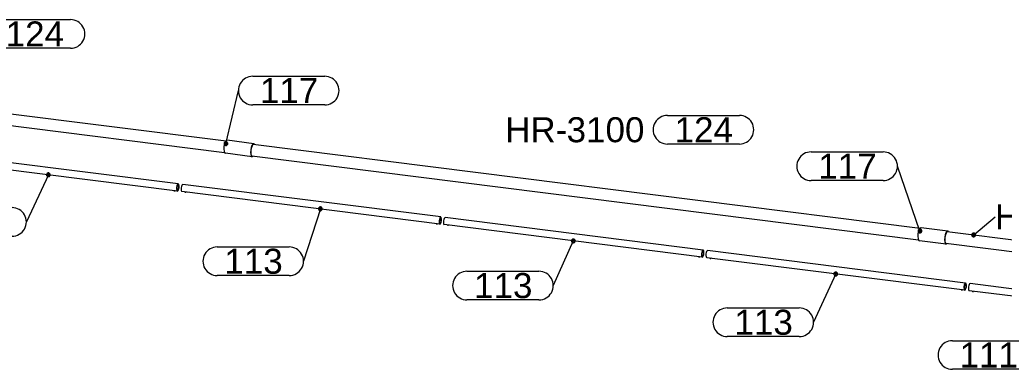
# Model space of a CAD drawing. Header units: millimetres. Extents: x 4464 to 5058, y 2900 to 3320.
# Tile 67 of 110: x 4722 to 4859, y 3070 to 3119. Entities that reach past the tile are written whole.
import ezdxf
from ezdxf.enums import TextEntityAlignment as Align

# ---------------------------------------------------------------- set-up
doc = ezdxf.new("R2010")
doc.units = ezdxf.units.MM
doc.layers.get('0').update_dxf_attribs({"linetype": 'CONTINUOUS'})
for name, color, linetype in [('DIM49', 4, 'CONTINUOUS'), ('LE_RED', 1, 'CONTINUOUS'), ('TXT_ALL', 7, 'CONTINUOUS')]:
    doc.layers.add(name, color=color, linetype=linetype)
doc.styles.add('ARIAL', font='arial.ttf')

# ---------------------------------------------------------------- blocks, each defined once
blk = doc.blocks.new('SHAPE_06117', base_point=(4696.28, 3116.51))
at = {"layer": 'DIM49', "color": 3}
for p, q in [((4718.96, 3118.51), (4729.03, 3118.51)), ((4729.03, 3114.51), (4718.96, 3114.51))]:
    blk.add_line(p, q, dxfattribs=at)
for centre, start_param, end_param in [((4718.96, 3116.51), 1.570796, 4.712389), ((4729.03, 3116.51), 4.712389, 7.853982)]:
    blk.add_ellipse(centre, major_axis=(2, 0), ratio=1, start_param=start_param, end_param=end_param, dxfattribs=at)
at = {"layer": 'TXT_ALL', "color": 3, "style": 'ARIAL'}
for s, p in [('HR-', (4696.28, 3116.51)), ('3100', (4704.87, 3116.51))]:
    blk.add_text(s, height=3.5, dxfattribs=at).set_placement(p, align=Align.MIDDLE_LEFT)
at = {"layer": 'TXT_ALL', "color": 1, "style": 'ARIAL'}
blk.add_text('124', height=3.5, dxfattribs=at).set_placement((4719.96, 3116.51), align=Align.MIDDLE_LEFT)
blk = doc.blocks.new('HANDREGEL PROFIEL 50X47_02492', base_point=(4657.37, 3111.67))
for p, q in [((4657.59, 3113.31), (4750.75, 3101.57)), ((4657.37, 3111.67), (4750.53, 3099.93))]:
    blk.add_line(p, q)
blk.add_blockref('SHAPE_06117', (4696.28, 3116.51))
blk = doc.blocks.new('HANDREGEL PROFIEL 50X47_02491')
blk.add_blockref('HANDREGEL PROFIEL 50X47_02492', (4657.37, 3111.67))
blk = doc.blocks.new('SHAPE_06119', base_point=(4789.75, 3103.12))
at = {"layer": 'DIM49', "color": 3}
for p, q in [((4812.43, 3105.12), (4822.49, 3105.12)), ((4822.49, 3101.12), (4812.43, 3101.12))]:
    blk.add_line(p, q, dxfattribs=at)
for centre, start_param, end_param in [((4812.43, 3103.12), 1.570796, 4.712389), ((4822.49, 3103.12), 4.712389, 7.853982)]:
    blk.add_ellipse(centre, major_axis=(2, 0), ratio=1, start_param=start_param, end_param=end_param, dxfattribs=at)
at = {"layer": 'TXT_ALL', "color": 3, "style": 'ARIAL'}
for s, p in [('HR-', (4789.75, 3103.12)), ('3100', (4798.34, 3103.12))]:
    blk.add_text(s, height=3.5, dxfattribs=at).set_placement(p, align=Align.MIDDLE_LEFT)
at = {"layer": 'TXT_ALL', "color": 1, "style": 'ARIAL'}
blk.add_text('124', height=3.5, dxfattribs=at).set_placement((4813.43, 3103.12), align=Align.MIDDLE_LEFT)
blk = doc.blocks.new('HANDREGEL PROFIEL 50X47_02494', base_point=(4754.34, 3099.45))
for p, q in [((4754.56, 3101.09), (4847.72, 3089.35)), ((4754.34, 3099.45), (4847.5, 3087.71))]:
    blk.add_line(p, q)
blk.add_blockref('SHAPE_06119', (4789.75, 3103.12))
blk = doc.blocks.new('HANDREGEL PROFIEL 50X47_02493')
blk.add_blockref('HANDREGEL PROFIEL 50X47_02494', (4754.34, 3099.45))
blk = doc.blocks.new('SHAPE_06121', base_point=(4855.22, 3088.41))
at = {"layer": 'DIM49', "color": 3}
for p, q in [((4880.89, 3092.96), (4890.95, 3092.96)), ((4855.22, 3088.41), (4858.2, 3090.96)), ((4855.33, 3088.65), (4855.1, 3088.65)), ((4890.95, 3088.96), (4880.89, 3088.96)), ((4855.48, 3088.45), (4854.96, 3088.45)), ((4855.42, 3088.25), (4855.01, 3088.25))]:
    blk.add_line(p, q, dxfattribs=at)
blk.add_lwpolyline([(4855.07, 3088.19), (4855.13, 3088.16), (4855.2, 3088.15), (4855.26, 3088.15), (4855.33, 3088.17), (4855.39, 3088.21), (4855.43, 3088.26), (4855.46, 3088.32), (4855.48, 3088.39), (4855.48, 3088.46), (4855.45, 3088.52), (4855.42, 3088.58), (4855.37, 3088.63), (4855.3, 3088.66), (4855.24, 3088.67), (4855.17, 3088.67), (4855.1, 3088.65), (4855.05, 3088.61), (4855, 3088.56), (4854.97, 3088.5), (4854.95, 3088.43), (4854.96, 3088.36), (4854.98, 3088.3), (4855.02, 3088.24)], close=True, dxfattribs=at)
for centre, start_param, end_param in [((4880.89, 3090.96), 1.570796, 4.712389), ((4890.95, 3090.96), 4.712389, 7.853982)]:
    blk.add_ellipse(centre, major_axis=(2, 0), ratio=1, start_param=start_param, end_param=end_param, dxfattribs=at)
at = {"layer": 'TXT_ALL', "color": 3, "style": 'ARIAL'}
for s, p in [('HR-', (4858.2, 3090.96)), ('1501', (4866.79, 3090.96))]:
    blk.add_text(s, height=3.5, dxfattribs=at).set_placement(p, align=Align.MIDDLE_LEFT)
at = {"layer": 'TXT_ALL', "color": 1, "style": 'ARIAL'}
blk.add_text('129', height=3.5, dxfattribs=at).set_placement((4881.89, 3090.96), align=Align.MIDDLE_LEFT)
blk = doc.blocks.new('HANDREGEL PROFIEL 50X47_02496', base_point=(4851.31, 3087.24))
blk.add_line((4851.53, 3088.87), (4895.64, 3083.32))
blk.add_lwpolyline([(4851.31, 3087.24), (4896.05, 3081.6)])
blk.add_ellipse((4895.81, 3082.46), major_axis=(0.263, -0.854), ratio=0.476834, start_param=6.245329, end_param=9.212762)
blk.add_blockref('SHAPE_06121', (4855.22, 3088.41))
blk = doc.blocks.new('HANDREGEL PROFIEL 50X47_02495')
blk.add_blockref('HANDREGEL PROFIEL 50X47_02496', (4851.31, 3087.24))
blk = doc.blocks.new('Handregel_02472')
for name in ['HANDREGEL PROFIEL 50X47_02491', 'HANDREGEL PROFIEL 50X47_02493', 'HANDREGEL PROFIEL 50X47_02495']:
    blk.add_blockref(name, (0, 0))
blk = doc.blocks.new('SHAPE_06071', base_point=(4725.94, 3096.82))
at = {"layer": 'DIM49', "color": 3}
for p, q in [((4725.68, 3096.86), (4726.19, 3096.86)), ((4725.83, 3097.06), (4726.05, 3097.06)), ((4725.94, 3096.82), (4722.85, 3090.23)), ((4725.73, 3096.66), (4726.14, 3096.66)), ((4710.79, 3092.23), (4720.85, 3092.23)), ((4720.85, 3088.23), (4710.79, 3088.23))]:
    blk.add_line(p, q, dxfattribs=at)
blk.add_lwpolyline([(4725.98, 3097.08), (4725.91, 3097.08), (4725.85, 3097.07), (4725.79, 3097.03), (4725.73, 3096.99), (4725.7, 3096.93), (4725.68, 3096.86), (4725.67, 3096.8), (4725.69, 3096.73), (4725.72, 3096.67), (4725.77, 3096.62), (4725.82, 3096.58), (4725.89, 3096.56), (4725.96, 3096.56), (4726.03, 3096.57), (4726.09, 3096.6), (4726.14, 3096.65), (4726.17, 3096.71), (4726.2, 3096.77), (4726.2, 3096.84), (4726.18, 3096.91), (4726.15, 3096.97), (4726.11, 3097.02), (4726.05, 3097.06)], close=True, dxfattribs=at)
for centre, start_param, end_param in [((4710.79, 3090.23), 1.570796, 4.712389), ((4720.85, 3090.23), 4.712389, 7.853982)]:
    blk.add_ellipse(centre, major_axis=(2, 0), ratio=1, start_param=start_param, end_param=end_param, dxfattribs=at)
at = {"layer": 'TXT_ALL', "style": 'ARIAL'}
blk.add_text('113', height=3.5, dxfattribs=at).set_placement((4711.79, 3090.23), align=Align.MIDDLE_LEFT)
blk = doc.blocks.new('Precisie buis 30x3_02559', base_point=(4744.07, 3095.44))
for p, q in [((4744.08, 3095.54), (4708.04, 3100.08)), ((4743.96, 3094.55), (4707.91, 3099.09))]:
    blk.add_line(p, q)
for centre, major_axis, start_param, end_param in [((4707.98, 3099.58), (-0.062, -0.496), 3.141593, 6.283185), ((4744.02, 3095.04), (-0.062, -0.496), 3.141593, 6.283185), ((4744.02, 3095.04), (-0.05, -0.397), 3.141593, 6.283185), ((4744.02, 3095.04), (-0.062, -0.496), 0, 3.141593), ((4744.02, 3095.04), (-0.05, -0.397), 0, 3.141593)]:
    blk.add_ellipse(centre, major_axis=major_axis, ratio=0.333333, start_param=start_param, end_param=end_param)
blk.add_blockref('SHAPE_06071', (4725.94, 3096.82))
blk = doc.blocks.new('Precisie buis 30x3_02558')
blk.add_blockref('Precisie buis 30x3_02559', (4744.07, 3095.44))
blk = doc.blocks.new('Stelschroef (DIN 913 - ISO 4026)-M6x5_02562', base_point=(4708.38, 3099.01))
at = {"layer": 'LE_RED'}
blk.add_ellipse((4708.44, 3099.02), major_axis=(0.0833, 0), ratio=0.333333, start_param=3.800651, end_param=5.658796, dxfattribs=at)
blk = doc.blocks.new('GEWINDE_02564', base_point=(4708.36, 3099.01))
for p, q in [((4708.36, 3099.01), (4708.38, 3099.01)), ((4708.52, 3099.01), (4708.51, 3099.01))]:
    blk.add_line(p, q)
for start_param, end_param in [(3.141593, 3.800651), (3.800651, 5.624127)]:
    blk.add_ellipse((4708.44, 3099.03), major_axis=(0.1, 0), ratio=0.333333, start_param=start_param, end_param=end_param)
at = {"layer": 'LE_RED'}
for start_param, end_param in [(3.141593, 3.800651), (3.800651, 5.624127)]:
    blk.add_ellipse((4708.44, 3099.02), major_axis=(0.0833, 0), ratio=0.333333, start_param=start_param, end_param=end_param, dxfattribs=at)
blk = doc.blocks.new('GEWINDE_02563')
blk.add_blockref('GEWINDE_02564', (4708.36, 3099.01))
blk = doc.blocks.new('Stelschroef (DIN 913 - ISO 4026)-M6x5_02561')
for name, p in [('GEWINDE_02563', (0, 0)), ('Stelschroef (DIN 913 - ISO 4026)-M6x5_02562', (4708.38, 3099.01))]:
    blk.add_blockref(name, p)
blk = doc.blocks.new('Stelschroef (DIN 913 - ISO 4026)-M6x5_02566', base_point=(4743.49, 3094.58))
at = {"layer": 'LE_RED'}
blk.add_ellipse((4743.55, 3094.6), major_axis=(0.0833, 0), ratio=0.333333, start_param=3.800651, end_param=5.658796, dxfattribs=at)
blk = doc.blocks.new('GEWINDE_02568', base_point=(4743.47, 3094.59))
for p, q in [((4743.47, 3094.59), (4743.49, 3094.58)), ((4743.63, 3094.59), (4743.62, 3094.58))]:
    blk.add_line(p, q)
for start_param, end_param in [(3.141593, 3.800651), (3.800651, 5.624127)]:
    blk.add_ellipse((4743.55, 3094.61), major_axis=(0.1, 0), ratio=0.333333, start_param=start_param, end_param=end_param)
at = {"layer": 'LE_RED'}
for start_param, end_param in [(3.141593, 3.800651), (3.800651, 5.624127)]:
    blk.add_ellipse((4743.55, 3094.6), major_axis=(0.0833, 0), ratio=0.333333, start_param=start_param, end_param=end_param, dxfattribs=at)
blk = doc.blocks.new('GEWINDE_02567')
blk.add_blockref('GEWINDE_02568', (4743.47, 3094.59))
blk = doc.blocks.new('Stelschroef (DIN 913 - ISO 4026)-M6x5_02565')
for name, p in [('GEWINDE_02567', (0, 0)), ('Stelschroef (DIN 913 - ISO 4026)-M6x5_02566', (4743.49, 3094.58))]:
    blk.add_blockref(name, p)
blk = doc.blocks.new('Montage_02560')
for name in ['Stelschroef (DIN 913 - ISO 4026)-M6x5_02561', 'Stelschroef (DIN 913 - ISO 4026)-M6x5_02565']:
    blk.add_blockref(name, (0, 0))
blk = doc.blocks.new('Sierregel_02556')
for name in ['Precisie buis 30x3_02558', 'Montage_02560']:
    blk.add_blockref(name, (0, 0))
blk = doc.blocks.new('SHAPE_06069', base_point=(4763.93, 3092.06))
at = {"layer": 'DIM49', "color": 3}
for p, q in [((4763.93, 3092.06), (4761.58, 3084.73)), ((4763.67, 3092.1), (4764.19, 3092.1)), ((4763.73, 3091.9), (4764.13, 3091.9)), ((4763.82, 3092.3), (4764.04, 3092.3)), ((4749.52, 3086.73), (4759.58, 3086.73)), ((4759.58, 3082.73), (4749.52, 3082.73))]:
    blk.add_line(p, q, dxfattribs=at)
blk.add_lwpolyline([(4763.94, 3092.32), (4763.87, 3092.32), (4763.81, 3092.3), (4763.75, 3092.26), (4763.71, 3092.2), (4763.68, 3092.14), (4763.67, 3092.07), (4763.67, 3092.01), (4763.7, 3091.94), (4763.74, 3091.88), (4763.79, 3091.84), (4763.85, 3091.81), (4763.92, 3091.8), (4763.99, 3091.8), (4764.05, 3091.83), (4764.11, 3091.87), (4764.15, 3091.92), (4764.18, 3091.98), (4764.19, 3092.05), (4764.19, 3092.12), (4764.16, 3092.18), (4764.13, 3092.24), (4764.07, 3092.28), (4764.01, 3092.31)], close=True, dxfattribs=at)
for centre, start_param, end_param in [((4749.52, 3084.73), 1.570796, 4.712389), ((4759.58, 3084.73), 4.712389, 7.853982)]:
    blk.add_ellipse(centre, major_axis=(2, 0), ratio=1, start_param=start_param, end_param=end_param, dxfattribs=at)
at = {"layer": 'TXT_ALL', "style": 'ARIAL'}
blk.add_text('113', height=3.5, dxfattribs=at).set_placement((4750.52, 3084.73), align=Align.MIDDLE_LEFT)
blk = doc.blocks.new('Precisie buis 30x3_02572', base_point=(4780.74, 3090.82))
for p, q in [((4780.75, 3090.92), (4744.71, 3095.46)), ((4780.63, 3089.93), (4744.58, 3094.47))]:
    blk.add_line(p, q)
for centre, major_axis, start_param, end_param in [((4744.64, 3094.96), (-0.062, -0.496), 3.141593, 6.283185), ((4780.69, 3090.42), (-0.062, -0.496), 3.141593, 6.283185), ((4780.69, 3090.42), (-0.05, -0.397), 3.141593, 6.283185), ((4780.69, 3090.42), (-0.062, -0.496), 0, 3.141593), ((4780.69, 3090.42), (-0.05, -0.397), 0, 3.141593)]:
    blk.add_ellipse(centre, major_axis=major_axis, ratio=0.333333, start_param=start_param, end_param=end_param)
blk.add_blockref('SHAPE_06069', (4763.93, 3092.06))
blk = doc.blocks.new('Precisie buis 30x3_02571')
blk.add_blockref('Precisie buis 30x3_02572', (4780.74, 3090.82))
blk = doc.blocks.new('Stelschroef (DIN 913 - ISO 4026)-M6x5_02575', base_point=(4745.05, 3094.39))
at = {"layer": 'LE_RED'}
blk.add_ellipse((4745.11, 3094.4), major_axis=(0.0833, 0), ratio=0.333333, start_param=3.800651, end_param=5.658796, dxfattribs=at)
blk = doc.blocks.new('GEWINDE_02577', base_point=(4745.03, 3094.39))
for p, q in [((4745.03, 3094.39), (4745.05, 3094.39)), ((4745.19, 3094.39), (4745.18, 3094.39))]:
    blk.add_line(p, q)
for start_param, end_param in [(3.141593, 3.800651), (3.800651, 5.624127)]:
    blk.add_ellipse((4745.11, 3094.41), major_axis=(0.1, 0), ratio=0.333333, start_param=start_param, end_param=end_param)
at = {"layer": 'LE_RED'}
for start_param, end_param in [(3.141593, 3.800651), (3.800651, 5.624127)]:
    blk.add_ellipse((4745.11, 3094.4), major_axis=(0.0833, 0), ratio=0.333333, start_param=start_param, end_param=end_param, dxfattribs=at)
blk = doc.blocks.new('GEWINDE_02576')
blk.add_blockref('GEWINDE_02577', (4745.03, 3094.39))
blk = doc.blocks.new('Stelschroef (DIN 913 - ISO 4026)-M6x5_02574')
for name, p in [('GEWINDE_02576', (0, 0)), ('Stelschroef (DIN 913 - ISO 4026)-M6x5_02575', (4745.05, 3094.39))]:
    blk.add_blockref(name, p)
blk = doc.blocks.new('Stelschroef (DIN 913 - ISO 4026)-M6x5_02579', base_point=(4780.16, 3089.96))
at = {"layer": 'LE_RED'}
blk.add_ellipse((4780.22, 3089.98), major_axis=(0.0833, 0), ratio=0.333333, start_param=3.800651, end_param=5.658796, dxfattribs=at)
blk = doc.blocks.new('GEWINDE_02581', base_point=(4780.14, 3089.97))
for p, q in [((4780.14, 3089.97), (4780.16, 3089.96)), ((4780.3, 3089.97), (4780.29, 3089.96))]:
    blk.add_line(p, q)
for start_param, end_param in [(3.141593, 3.800651), (3.800651, 5.624127)]:
    blk.add_ellipse((4780.22, 3089.99), major_axis=(0.1, 0), ratio=0.333333, start_param=start_param, end_param=end_param)
at = {"layer": 'LE_RED'}
for start_param, end_param in [(3.141593, 3.800651), (3.800651, 5.624127)]:
    blk.add_ellipse((4780.22, 3089.98), major_axis=(0.0833, 0), ratio=0.333333, start_param=start_param, end_param=end_param, dxfattribs=at)
blk = doc.blocks.new('GEWINDE_02580')
blk.add_blockref('GEWINDE_02581', (4780.14, 3089.97))
blk = doc.blocks.new('Stelschroef (DIN 913 - ISO 4026)-M6x5_02578')
for name, p in [('GEWINDE_02580', (0, 0)), ('Stelschroef (DIN 913 - ISO 4026)-M6x5_02579', (4780.16, 3089.96))]:
    blk.add_blockref(name, p)
blk = doc.blocks.new('Montage_02573')
for name in ['Stelschroef (DIN 913 - ISO 4026)-M6x5_02574', 'Stelschroef (DIN 913 - ISO 4026)-M6x5_02578']:
    blk.add_blockref(name, (0, 0))
blk = doc.blocks.new('Sierregel_02569')
for name in ['Precisie buis 30x3_02571', 'Montage_02573']:
    blk.add_blockref(name, (0, 0))
blk = doc.blocks.new('SHAPE_06067', base_point=(4799.27, 3087.58))
at = {"layer": 'DIM49', "color": 3}
for p, q in [((4799.27, 3087.58), (4796.48, 3081.33)), ((4799.01, 3087.62), (4799.53, 3087.62)), ((4799.07, 3087.42), (4799.48, 3087.42)), ((4799.16, 3087.82), (4799.38, 3087.82)), ((4784.41, 3083.33), (4794.48, 3083.33)), ((4794.48, 3079.33), (4784.41, 3079.33))]:
    blk.add_line(p, q, dxfattribs=at)
blk.add_lwpolyline([(4799.31, 3087.84), (4799.25, 3087.84), (4799.18, 3087.82), (4799.12, 3087.79), (4799.07, 3087.74), (4799.03, 3087.69), (4799.01, 3087.62), (4799.01, 3087.55), (4799.03, 3087.48), (4799.06, 3087.42), (4799.11, 3087.37), (4799.16, 3087.34), (4799.23, 3087.32), (4799.3, 3087.32), (4799.37, 3087.33), (4799.43, 3087.36), (4799.48, 3087.41), (4799.51, 3087.47), (4799.53, 3087.54), (4799.53, 3087.61), (4799.52, 3087.67), (4799.49, 3087.73), (4799.44, 3087.78), (4799.38, 3087.82)], close=True, dxfattribs=at)
for centre, start_param, end_param in [((4784.41, 3081.33), 1.570796, 4.712389), ((4794.48, 3081.33), 4.712389, 7.853982)]:
    blk.add_ellipse(centre, major_axis=(2, 0), ratio=1, start_param=start_param, end_param=end_param, dxfattribs=at)
at = {"layer": 'TXT_ALL', "style": 'ARIAL'}
blk.add_text('113', height=3.5, dxfattribs=at).set_placement((4785.41, 3081.33), align=Align.MIDDLE_LEFT)
blk = doc.blocks.new('Precisie buis 30x3_02584', base_point=(4817.41, 3086.2))
for p, q in [((4817.42, 3086.3), (4781.38, 3090.84)), ((4817.29, 3085.31), (4781.25, 3089.85))]:
    blk.add_line(p, q)
for centre, major_axis, start_param, end_param in [((4781.31, 3090.34), (-0.062, -0.496), 3.141593, 6.283185), ((4817.36, 3085.8), (-0.062, -0.496), 3.141593, 6.283185), ((4817.36, 3085.8), (-0.05, -0.397), 3.141593, 6.283185), ((4817.36, 3085.8), (-0.062, -0.496), 0, 3.141593), ((4817.36, 3085.8), (-0.05, -0.397), 0, 3.141593)]:
    blk.add_ellipse(centre, major_axis=major_axis, ratio=0.333333, start_param=start_param, end_param=end_param)
blk.add_blockref('SHAPE_06067', (4799.27, 3087.58))
blk = doc.blocks.new('Precisie buis 30x3_02583')
blk.add_blockref('Precisie buis 30x3_02584', (4817.41, 3086.2))
blk = doc.blocks.new('Stelschroef (DIN 913 - ISO 4026)-M6x5_02587', base_point=(4781.71, 3089.77))
at = {"layer": 'LE_RED'}
blk.add_ellipse((4781.78, 3089.78), major_axis=(0.0833, 0), ratio=0.333333, start_param=3.800651, end_param=5.658796, dxfattribs=at)
blk = doc.blocks.new('GEWINDE_02589', base_point=(4781.7, 3089.77))
for p, q in [((4781.7, 3089.77), (4781.71, 3089.77)), ((4781.86, 3089.77), (4781.85, 3089.77))]:
    blk.add_line(p, q)
for start_param, end_param in [(3.141593, 3.800651), (3.800651, 5.624127)]:
    blk.add_ellipse((4781.78, 3089.79), major_axis=(0.1, 0), ratio=0.333333, start_param=start_param, end_param=end_param)
at = {"layer": 'LE_RED'}
for start_param, end_param in [(3.141593, 3.800651), (3.800651, 5.624127)]:
    blk.add_ellipse((4781.78, 3089.78), major_axis=(0.0833, 0), ratio=0.333333, start_param=start_param, end_param=end_param, dxfattribs=at)
blk = doc.blocks.new('GEWINDE_02588')
blk.add_blockref('GEWINDE_02589', (4781.7, 3089.77))
blk = doc.blocks.new('Stelschroef (DIN 913 - ISO 4026)-M6x5_02586')
for name, p in [('GEWINDE_02588', (0, 0)), ('Stelschroef (DIN 913 - ISO 4026)-M6x5_02587', (4781.71, 3089.77))]:
    blk.add_blockref(name, p)
blk = doc.blocks.new('Stelschroef (DIN 913 - ISO 4026)-M6x5_02591', base_point=(4816.82, 3085.34))
at = {"layer": 'LE_RED'}
blk.add_ellipse((4816.89, 3085.36), major_axis=(0.0833, 0), ratio=0.333333, start_param=3.800651, end_param=5.658796, dxfattribs=at)
blk = doc.blocks.new('GEWINDE_02593', base_point=(4816.81, 3085.35))
for p, q in [((4816.81, 3085.35), (4816.82, 3085.34)), ((4816.97, 3085.35), (4816.96, 3085.34))]:
    blk.add_line(p, q)
for start_param, end_param in [(3.141593, 3.800651), (3.800651, 5.624127)]:
    blk.add_ellipse((4816.89, 3085.37), major_axis=(0.1, 0), ratio=0.333333, start_param=start_param, end_param=end_param)
at = {"layer": 'LE_RED'}
for start_param, end_param in [(3.141593, 3.800651), (3.800651, 5.624127)]:
    blk.add_ellipse((4816.89, 3085.36), major_axis=(0.0833, 0), ratio=0.333333, start_param=start_param, end_param=end_param, dxfattribs=at)
blk = doc.blocks.new('GEWINDE_02592')
blk.add_blockref('GEWINDE_02593', (4816.81, 3085.35))
blk = doc.blocks.new('Stelschroef (DIN 913 - ISO 4026)-M6x5_02590')
for name, p in [('GEWINDE_02592', (0, 0)), ('Stelschroef (DIN 913 - ISO 4026)-M6x5_02591', (4816.82, 3085.34))]:
    blk.add_blockref(name, p)
blk = doc.blocks.new('Montage_02585')
for name in ['Stelschroef (DIN 913 - ISO 4026)-M6x5_02586', 'Stelschroef (DIN 913 - ISO 4026)-M6x5_02590']:
    blk.add_blockref(name, (0, 0))
blk = doc.blocks.new('Sierregel_02582')
for name in ['Precisie buis 30x3_02583', 'Montage_02585']:
    blk.add_blockref(name, (0, 0))
blk = doc.blocks.new('SHAPE_06065', base_point=(4835.94, 3082.96))
at = {"layer": 'DIM49', "color": 3}
for p, q in [((4835.83, 3083.2), (4836.05, 3083.2)), ((4835.94, 3082.96), (4832.85, 3076.2)), ((4835.68, 3083), (4836.2, 3083)), ((4835.73, 3082.8), (4836.15, 3082.8)), ((4820.79, 3078.2), (4830.85, 3078.2)), ((4830.85, 3074.2), (4820.79, 3074.2))]:
    blk.add_line(p, q, dxfattribs=at)
blk.add_lwpolyline([(4835.98, 3083.22), (4835.92, 3083.22), (4835.85, 3083.21), (4835.79, 3083.17), (4835.74, 3083.13), (4835.7, 3083.07), (4835.68, 3083), (4835.68, 3082.93), (4835.69, 3082.87), (4835.73, 3082.81), (4835.77, 3082.76), (4835.83, 3082.72), (4835.9, 3082.7), (4835.97, 3082.7), (4836.03, 3082.71), (4836.09, 3082.74), (4836.14, 3082.79), (4836.18, 3082.85), (4836.2, 3082.91), (4836.2, 3082.98), (4836.19, 3083.05), (4836.16, 3083.11), (4836.11, 3083.16), (4836.05, 3083.2)], close=True, dxfattribs=at)
for centre, start_param, end_param in [((4820.79, 3076.2), 1.570796, 4.712389), ((4830.85, 3076.2), 4.712389, 7.853982)]:
    blk.add_ellipse(centre, major_axis=(2, 0), ratio=1, start_param=start_param, end_param=end_param, dxfattribs=at)
at = {"layer": 'TXT_ALL', "style": 'ARIAL'}
blk.add_text('113', height=3.5, dxfattribs=at).set_placement((4821.79, 3076.2), align=Align.MIDDLE_LEFT)
blk = doc.blocks.new('Precisie buis 30x3_02596', base_point=(4854.08, 3081.58))
for p, q in [((4854.09, 3081.68), (4818.04, 3086.22)), ((4853.96, 3080.69), (4817.92, 3085.23))]:
    blk.add_line(p, q)
for centre, major_axis, start_param, end_param in [((4817.98, 3085.73), (-0.062, -0.496), 3.141593, 6.283185), ((4854.03, 3081.18), (-0.062, -0.496), 3.141593, 6.283185), ((4854.03, 3081.18), (-0.05, -0.397), 3.141593, 6.283185), ((4854.03, 3081.18), (-0.062, -0.496), 6.283185, 9.424778), ((4854.03, 3081.18), (-0.05, -0.397), 0, 3.141593)]:
    blk.add_ellipse(centre, major_axis=major_axis, ratio=0.333333, start_param=start_param, end_param=end_param)
blk.add_blockref('SHAPE_06065', (4835.94, 3082.96))
blk = doc.blocks.new('Precisie buis 30x3_02595')
blk.add_blockref('Precisie buis 30x3_02596', (4854.08, 3081.58))
blk = doc.blocks.new('Stelschroef (DIN 913 - ISO 4026)-M6x5_02599', base_point=(4818.38, 3085.15))
at = {"layer": 'LE_RED'}
blk.add_ellipse((4818.45, 3085.16), major_axis=(0.0833, 0), ratio=0.333333, start_param=3.800649, end_param=5.658796, dxfattribs=at)
blk = doc.blocks.new('GEWINDE_02601', base_point=(4818.37, 3085.15))
for p, q in [((4818.37, 3085.15), (4818.38, 3085.15)), ((4818.53, 3085.15), (4818.51, 3085.15))]:
    blk.add_line(p, q)
for start_param, end_param in [(3.141593, 3.800651), (3.800651, 5.624127)]:
    blk.add_ellipse((4818.45, 3085.17), major_axis=(0.1, 0), ratio=0.333333, start_param=start_param, end_param=end_param)
at = {"layer": 'LE_RED'}
for start_param, end_param in [(3.141593, 3.800651), (3.800651, 5.624127)]:
    blk.add_ellipse((4818.45, 3085.16), major_axis=(0.0833, 0), ratio=0.333333, start_param=start_param, end_param=end_param, dxfattribs=at)
blk = doc.blocks.new('GEWINDE_02600')
blk.add_blockref('GEWINDE_02601', (4818.37, 3085.15))
blk = doc.blocks.new('Stelschroef (DIN 913 - ISO 4026)-M6x5_02598')
for name, p in [('GEWINDE_02600', (0, 0)), ('Stelschroef (DIN 913 - ISO 4026)-M6x5_02599', (4818.38, 3085.15))]:
    blk.add_blockref(name, p)
blk = doc.blocks.new('Stelschroef (DIN 913 - ISO 4026)-M6x5_02603', base_point=(4853.49, 3080.72))
at = {"layer": 'LE_RED'}
blk.add_ellipse((4853.56, 3080.74), major_axis=(0.0833, 0), ratio=0.333333, start_param=3.800651, end_param=5.658796, dxfattribs=at)
blk = doc.blocks.new('GEWINDE_02605', base_point=(4853.48, 3080.73))
for p, q in [((4853.48, 3080.73), (4853.49, 3080.72)), ((4853.64, 3080.73), (4853.62, 3080.72))]:
    blk.add_line(p, q)
for start_param, end_param in [(3.141593, 3.800651), (3.800651, 5.624127)]:
    blk.add_ellipse((4853.56, 3080.75), major_axis=(0.1, 0), ratio=0.333333, start_param=start_param, end_param=end_param)
at = {"layer": 'LE_RED'}
for start_param, end_param in [(3.141593, 3.800651), (3.800651, 5.624127)]:
    blk.add_ellipse((4853.56, 3080.74), major_axis=(0.0833, 0), ratio=0.333333, start_param=start_param, end_param=end_param, dxfattribs=at)
blk = doc.blocks.new('GEWINDE_02604')
blk.add_blockref('GEWINDE_02605', (4853.48, 3080.73))
blk = doc.blocks.new('Stelschroef (DIN 913 - ISO 4026)-M6x5_02602')
for name, p in [('GEWINDE_02604', (0, 0)), ('Stelschroef (DIN 913 - ISO 4026)-M6x5_02603', (4853.49, 3080.72))]:
    blk.add_blockref(name, p)
blk = doc.blocks.new('Montage_02597')
for name in ['Stelschroef (DIN 913 - ISO 4026)-M6x5_02598', 'Stelschroef (DIN 913 - ISO 4026)-M6x5_02602']:
    blk.add_blockref(name, (0, 0))
blk = doc.blocks.new('Sierregel_02594')
for name in ['Precisie buis 30x3_02595', 'Montage_02597']:
    blk.add_blockref(name, (0, 0))
blk = doc.blocks.new('SHAPE_06079', base_point=(4866.71, 3079.11))
at = {"layer": 'DIM49', "color": 3}
for p, q in [((4866.71, 3079.11), (4864.31, 3071.62)), ((4866.45, 3079.15), (4866.97, 3079.15)), ((4866.5, 3078.95), (4866.91, 3078.95)), ((4866.59, 3079.35), (4866.82, 3079.35)), ((4852.24, 3073.62), (4862.31, 3073.62)), ((4862.31, 3069.62), (4852.24, 3069.62))]:
    blk.add_line(p, q, dxfattribs=at)
blk.add_lwpolyline([(4866.72, 3079.38), (4866.65, 3079.37), (4866.59, 3079.35), (4866.53, 3079.31), (4866.48, 3079.26), (4866.46, 3079.19), (4866.44, 3079.13), (4866.45, 3079.06), (4866.47, 3078.99), (4866.51, 3078.94), (4866.56, 3078.89), (4866.63, 3078.86), (4866.69, 3078.85), (4866.76, 3078.86), (4866.83, 3078.88), (4866.88, 3078.92), (4866.93, 3078.97), (4866.96, 3079.03), (4866.97, 3079.1), (4866.96, 3079.17), (4866.94, 3079.23), (4866.9, 3079.29), (4866.85, 3079.33), (4866.79, 3079.36)], close=True, dxfattribs=at)
for centre, start_param, end_param in [((4852.24, 3071.62), 1.570796, 4.712389), ((4862.31, 3071.62), 4.712389, 7.853982)]:
    blk.add_ellipse(centre, major_axis=(2, 0), ratio=1, start_param=start_param, end_param=end_param, dxfattribs=at)
at = {"layer": 'TXT_ALL', "style": 'ARIAL'}
blk.add_text('111', height=3.5, dxfattribs=at).set_placement((4853.24, 3071.62), align=Align.MIDDLE_LEFT)
blk = doc.blocks.new('Precisie buis 30x3_02608', base_point=(4854.59, 3080.61))
for p, q in [((4895.47, 3075.46), (4854.59, 3080.61)), ((4895.27, 3076.49), (4854.71, 3081.6))]:
    blk.add_line(p, q)
for centre, major_axis, ratio, start_param, end_param in [((4854.65, 3081.11), (-0.062, -0.496), 0.333333, 3.141593, 6.283185), ((4895.37, 3075.97), (0.158, -0.513), 0.476834, 6.07117, 9.212762)]:
    blk.add_ellipse(centre, major_axis=major_axis, ratio=ratio, start_param=start_param, end_param=end_param)
blk.add_blockref('SHAPE_06079', (4866.71, 3079.11))
blk = doc.blocks.new('Precisie buis 30x3_02607')
blk.add_blockref('Precisie buis 30x3_02608', (4854.59, 3080.61))
blk = doc.blocks.new('Stelschroef (DIN 913 - ISO 4026)-M6x5_02611', base_point=(4855.05, 3080.53))
at = {"layer": 'LE_RED'}
blk.add_ellipse((4855.12, 3080.54), major_axis=(0.0833, 0), ratio=0.333333, start_param=3.800651, end_param=5.658796, dxfattribs=at)
blk = doc.blocks.new('GEWINDE_02613', base_point=(4855.04, 3080.53))
for p, q in [((4855.04, 3080.53), (4855.05, 3080.53)), ((4855.2, 3080.53), (4855.18, 3080.53))]:
    blk.add_line(p, q)
for start_param, end_param in [(3.141593, 3.800651), (3.800651, 5.624127)]:
    blk.add_ellipse((4855.12, 3080.55), major_axis=(0.1, 0), ratio=0.333333, start_param=start_param, end_param=end_param)
at = {"layer": 'LE_RED'}
for start_param, end_param in [(3.141593, 3.800651), (3.800651, 5.624127)]:
    blk.add_ellipse((4855.12, 3080.54), major_axis=(0.0833, 0), ratio=0.333333, start_param=start_param, end_param=end_param, dxfattribs=at)
blk = doc.blocks.new('GEWINDE_02612')
blk.add_blockref('GEWINDE_02613', (4855.04, 3080.53))
blk = doc.blocks.new('Stelschroef (DIN 913 - ISO 4026)-M6x5_02610')
for name, p in [('GEWINDE_02612', (0, 0)), ('Stelschroef (DIN 913 - ISO 4026)-M6x5_02611', (4855.05, 3080.53))]:
    blk.add_blockref(name, p)
blk = doc.blocks.new('Stelschroef (DIN 913 - ISO 4026)-M6x5_02615', base_point=(4894.21, 3075.59))
at = {"layer": 'LE_RED'}
blk.add_ellipse((4894.28, 3075.61), major_axis=(0.0833, 0), ratio=0.333333, start_param=3.800651, end_param=5.658796, dxfattribs=at)
blk = doc.blocks.new('GEWINDE_02617', base_point=(4894.2, 3075.6))
for p, q in [((4894.2, 3075.6), (4894.21, 3075.59)), ((4894.36, 3075.6), (4894.35, 3075.59))]:
    blk.add_line(p, q)
for start_param, end_param in [(3.141593, 3.800651), (3.800651, 5.624127)]:
    blk.add_ellipse((4894.28, 3075.62), major_axis=(0.1, 0), ratio=0.333333, start_param=start_param, end_param=end_param)
at = {"layer": 'LE_RED'}
for start_param, end_param in [(3.141593, 3.800651), (3.800651, 5.624127)]:
    blk.add_ellipse((4894.28, 3075.61), major_axis=(0.0833, 0), ratio=0.333333, start_param=start_param, end_param=end_param, dxfattribs=at)
blk = doc.blocks.new('GEWINDE_02616')
blk.add_blockref('GEWINDE_02617', (4894.2, 3075.6))
blk = doc.blocks.new('Stelschroef (DIN 913 - ISO 4026)-M6x5_02614')
for name, p in [('GEWINDE_02616', (0, 0)), ('Stelschroef (DIN 913 - ISO 4026)-M6x5_02615', (4894.21, 3075.59))]:
    blk.add_blockref(name, p)
blk = doc.blocks.new('Montage_02609')
for name in ['Stelschroef (DIN 913 - ISO 4026)-M6x5_02610', 'Stelschroef (DIN 913 - ISO 4026)-M6x5_02614']:
    blk.add_blockref(name, (0, 0))
blk = doc.blocks.new('Sierregel_02606')
for name in ['Precisie buis 30x3_02607', 'Montage_02609']:
    blk.add_blockref(name, (0, 0))
blk = doc.blocks.new('Sierregels_02503')
for name in ['Sierregel_02556', 'Sierregel_02569', 'Sierregel_02582', 'Sierregel_02594', 'Sierregel_02606']:
    blk.add_blockref(name, (0, 0))
blk = doc.blocks.new('SHAPE_06045', base_point=(4750.74, 3101.17))
at = {"layer": 'DIM49', "color": 3}
for p, q in [((4754.48, 3110.59), (4764.54, 3110.59)), ((4750.74, 3101.17), (4752.48, 3108.59)), ((4764.54, 3106.59), (4754.48, 3106.59)), ((4751, 3101.21), (4750.48, 3101.21)), ((4750.94, 3101.01), (4750.53, 3101.01)), ((4750.85, 3101.41), (4750.63, 3101.41))]:
    blk.add_line(p, q, dxfattribs=at)
blk.add_lwpolyline([(4750.75, 3100.91), (4750.81, 3100.92), (4750.88, 3100.95), (4750.93, 3100.99), (4750.97, 3101.05), (4750.99, 3101.11), (4751, 3101.18), (4750.99, 3101.25), (4750.96, 3101.31), (4750.92, 3101.36), (4750.86, 3101.4), (4750.8, 3101.43), (4750.73, 3101.43), (4750.66, 3101.42), (4750.6, 3101.39), (4750.55, 3101.35), (4750.51, 3101.29), (4750.48, 3101.23), (4750.47, 3101.16), (4750.49, 3101.09), (4750.51, 3101.03), (4750.56, 3100.98), (4750.61, 3100.94), (4750.68, 3100.91)], close=True, dxfattribs=at)
for centre, start_param, end_param in [((4754.48, 3108.59), 1.570796, 4.712389), ((4764.54, 3108.59), 4.712389, 7.853982)]:
    blk.add_ellipse(centre, major_axis=(2, 0), ratio=1, start_param=start_param, end_param=end_param, dxfattribs=at)
at = {"layer": 'TXT_ALL', "style": 'ARIAL'}
blk.add_text('117', height=3.5, dxfattribs=at).set_placement((4755.48, 3108.59), align=Align.MIDDLE_LEFT)
blk = doc.blocks.new('Precisie buis 55x2_02701', base_point=(4754.67, 3101.08))
for p, q in [((4754.63, 3101.17), (4750.89, 3101.64)), ((4754.4, 3099.35), (4750.66, 3099.82))]:
    blk.add_line(p, q)
for centre, major_axis, start_param, end_param in [((4750.77, 3100.73), (-0.115, -0.909), 3.141593, 6.283185), ((4754.51, 3100.26), (-0.115, -0.909), 3.141593, 6.283185), ((4754.51, 3100.26), (-0.106, -0.843), 3.141593, 6.283185), ((4754.51, 3100.26), (-0.106, -0.843), 2.943238, 3.141593), ((4754.51, 3100.26), (-0.115, -0.909), 2.711893, 3.141593), ((4754.51, 3100.26), (-0.115, -0.909), 0, 0.461605), ((4754.51, 3100.26), (-0.106, -0.843), 0, 0.263204)]:
    blk.add_ellipse(centre, major_axis=major_axis, ratio=0.333333, start_param=start_param, end_param=end_param)
blk.add_blockref('SHAPE_06045', (4750.74, 3101.17))
blk = doc.blocks.new('Precisie buis 55x2_02700')
blk.add_blockref('Precisie buis 55x2_02701', (4754.67, 3101.08))
blk = doc.blocks.new('Koppeling handregel_02699')
blk.add_blockref('Precisie buis 55x2_02700', (0, 0))
blk = doc.blocks.new('SHAPE_06047', base_point=(4847.71, 3088.95))
at = {"layer": 'DIM49', "color": 3}
for p, q in [((4832.5, 3100.02), (4842.57, 3100.02)), ((4847.71, 3088.95), (4844.57, 3098.02)), ((4842.57, 3096.02), (4832.5, 3096.02)), ((4847.97, 3088.99), (4847.45, 3088.99)), ((4847.91, 3088.79), (4847.5, 3088.79)), ((4847.82, 3089.19), (4847.6, 3089.19))]:
    blk.add_line(p, q, dxfattribs=at)
blk.add_lwpolyline([(4847.86, 3088.73), (4847.91, 3088.78), (4847.95, 3088.84), (4847.97, 3088.9), (4847.97, 3088.97), (4847.96, 3089.04), (4847.93, 3089.1), (4847.88, 3089.15), (4847.82, 3089.19), (4847.76, 3089.21), (4847.69, 3089.22), (4847.62, 3089.2), (4847.56, 3089.17), (4847.51, 3089.13), (4847.47, 3089.07), (4847.45, 3089), (4847.45, 3088.93), (4847.46, 3088.87), (4847.49, 3088.81), (4847.54, 3088.75), (4847.59, 3088.72), (4847.66, 3088.69), (4847.73, 3088.69), (4847.8, 3088.7)], close=True, dxfattribs=at)
for centre, start_param, end_param in [((4832.5, 3098.02), 1.570796, 4.712389), ((4842.57, 3098.02), 4.712389, 7.853982)]:
    blk.add_ellipse(centre, major_axis=(2, 0), ratio=1, start_param=start_param, end_param=end_param, dxfattribs=at)
at = {"layer": 'TXT_ALL', "style": 'ARIAL'}
blk.add_text('117', height=3.5, dxfattribs=at).set_placement((4833.5, 3098.02), align=Align.MIDDLE_LEFT)
blk = doc.blocks.new('Precisie buis 55x2_02704', base_point=(4851.64, 3088.86))
for p, q in [((4851.6, 3088.95), (4847.86, 3089.42)), ((4851.37, 3087.13), (4847.63, 3087.6))]:
    blk.add_line(p, q)
for centre, major_axis, start_param, end_param in [((4847.74, 3088.51), (-0.115, -0.909), 3.141593, 6.283185), ((4851.48, 3088.04), (-0.115, -0.909), 3.141593, 6.283185), ((4851.48, 3088.04), (-0.106, -0.843), 3.141593, 6.283185), ((4851.48, 3088.04), (-0.106, -0.843), 2.943238, 3.141593), ((4851.48, 3088.04), (-0.115, -0.909), 2.711893, 3.141593), ((4851.48, 3088.04), (-0.115, -0.909), 0, 0.461605), ((4851.48, 3088.04), (-0.106, -0.843), 0, 0.263204)]:
    blk.add_ellipse(centre, major_axis=major_axis, ratio=0.333333, start_param=start_param, end_param=end_param)
blk.add_blockref('SHAPE_06047', (4847.71, 3088.95))
blk = doc.blocks.new('Precisie buis 55x2_02703')
blk.add_blockref('Precisie buis 55x2_02704', (4851.64, 3088.86))
blk = doc.blocks.new('Koppeling handregel_02702')
blk.add_blockref('Precisie buis 55x2_02703', (0, 0))
blk = doc.blocks.new('Losse delen_02698')
for name in ['Koppeling handregel_02699', 'Koppeling handregel_02702']:
    blk.add_blockref(name, (0, 0))
blk = doc.blocks.new('_A3D0206_02471')
for name in ['Handregel_02472', 'Losse delen_02698', 'Sierregels_02503']:
    blk.add_blockref(name, (0, 0))
blk = doc.blocks.new('_ANS0206_02470')
blk.add_blockref('_A3D0206_02471', (0, 0))

msp = doc.modelspace()

# ---------------------------------------------------------------- block references
msp.add_blockref('_ANS0206_02470', (0, 0))

doc.saveas('drawing.dxf')
